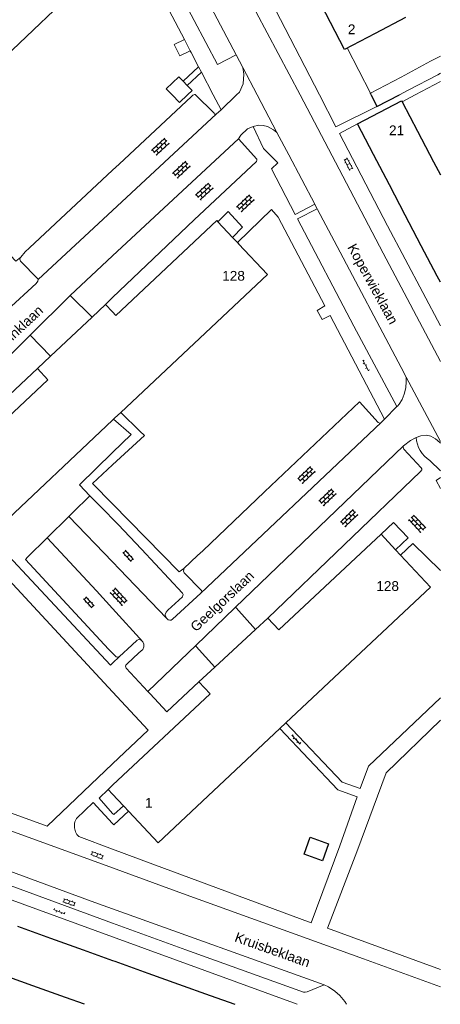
# Model space of a CAD drawing. Header units: metres. Extents: x 142661 to 143061, y 459832 to 460182.
# Tile 6 of 7: x 142983 to 143061, y 459832 to 460014. Entities that reach past the tile are written whole.
import ezdxf

# ---------------------------------------------------------------- set-up
doc = ezdxf.new("R2010")
doc.units = ezdxf.units.M
doc.linetypes.add('DGN Style 1', pattern=[5.08446, 0.00846, -5.076])
for name, color, linetype, lineweight in [('B01', 1, 'Continuous', 30), ('B02', 1, 'Continuous', 13), ('B11', 1, 'DGN Style 1', 13), ('Q19', 7, 'Continuous', 0), ('S02-OV2', 7, 'Continuous', 0), ('S02-OV4', 7, 'Continuous', 0), ('S02-OV6', 7, 'Continuous', 0), ('T00', 31, 'Continuous', 0), ('V00', 7, 'Continuous', 0), ('Z02', 7, 'Continuous', 0), ('Z06', 7, 'Continuous', 0)]:
    doc.layers.add(name, color=color, linetype=linetype, lineweight=lineweight)
doc.styles.add('Z02', font='arial.ttf', dxfattribs={"height": 1.8})
doc.styles.add('Z06', font='arial.ttf', dxfattribs={"height": 1.8})

# ---------------------------------------------------------------- blocks, each defined once
blk = doc.blocks.new('OV6')
at = {"layer": 'S02-OV6'}
for p, q in [((0, 0), (0.45, 0)), ((0.025, 0), (0.025, 0.05)), ((0.125, 0), (0.125, -0.05)), ((0.225, 0), (0.225, 0.05)), ((0.431, 0.004), (0.431, 0.054)), ((0.325, 0), (0.325, -0.05))]:
    blk.add_line(p, q, dxfattribs=at)
blk = doc.blocks.new('OV2')
at = {"layer": 'S02-OV2'}
for p, q in [((0.026, 0.1), (-0.004, 0.1)), ((0.026, -0.23), (0.026, 0.23)), ((0.146, 0.2), (0.026, 0.2)), ((0.026, 0), (0.146, 0)), ((0.146, -0.23), (0.146, 0.23)), ((0.146, 0.1), (0.176, 0.1)), ((0.026, -0.1), (-0.004, -0.1)), ((0.026, -0.2), (0.146, -0.2)), ((0.176, -0.1), (0.146, -0.1))]:
    blk.add_line(p, q, dxfattribs=at)
blk = doc.blocks.new('OV4')
at = {"layer": 'S02-OV4'}
for p, q in [((0, 0.12), (0.66, 0.12)), ((0, 0), (0.66, 0)), ((0.03, 0.12), (0.03, 0)), ((0.13, 0.15), (0.13, 0.12)), ((0.13, -0.12), (0.13, 0)), ((0.23, 0.12), (0.23, 0)), ((0.33, 0.12), (0.33, 0.15)), ((0.33, 0), (0.33, -0.12)), ((0.43, 0.12), (0.43, 0)), ((0.53, 0.12), (0.53, 0.15)), ((0.63, 0.12), (0.63, 0)), ((0, -0.12), (0.66, -0.12)), ((0.03, -0.12), (0.03, -0.15)), ((0.23, -0.12), (0.23, -0.15)), ((0.43, -0.15), (0.43, -0.12)), ((0.53, -0.12), (0.53, 0)), ((0.63, -0.12), (0.63, -0.15))]:
    blk.add_line(p, q, dxfattribs=at)

msp = doc.modelspace()

# ---------------------------------------------------------------- linework, layer by layer
at = {"layer": 'B01', "flags": 128}
for points in [[(142992.79, 460029.86), (142993.08, 460029.56), (142998.15, 460024.22), (142976.3, 460003.47)], [(143048.53, 460011.34), (143042.9, 460008.4), (143038.58, 460016.68), (143044.21, 460019.62)], [(143054.15, 460014.28), (143048.53, 460011.34)], [(143011, 460000), (143009.92, 460001.13), (143012.26, 460003.35)], [(143012.26, 460003.35), (143013.05, 460002.52)], [(143013.05, 460002.52), (143013.79, 460001.74)], [(143013.79, 460001.74), (143014.68, 460000.81), (143013.83, 460000)], [(143047.79, 460000), (143047.65, 460000.29)], [(143013.83, 460000), (143012.35, 459998.59), (143011, 460000)], [(143045.26, 459994.62), (143053.42, 459998.89)], [(143053.42, 459998.89), (143053.51, 459998.72)], [(143053.51, 459998.72), (143056.36, 459993.26)], [(143048.21, 459988.99), (143045.26, 459994.62)], [(143056.36, 459993.26), (143059.31, 459987.64)], [(143051.16, 459983.37), (143048.21, 459988.99)], [(143059.31, 459987.64), (143060.59, 459985.2)], [(143054.1, 459977.74), (143051.16, 459983.37)], [(143019.24, 459976.76), (143000.61, 459959.25), (143000, 459959.9)], [(143019.24, 459976.76), (143019.45, 459976.54)], [(143019.45, 459976.54), (143022.17, 459973.65)], [(143057.05, 459972.12), (143054.1, 459977.74)], [(143022.17, 459973.65), (143023.08, 459972.69)], [(143023.08, 459972.69), (143023.27, 459972.47), (143028.61, 459966.79), (143001.49, 459941.3)], [(143060, 459966.49), (143057.05, 459972.12)], [(143060.59, 459965.37), (143060, 459966.49)], [(142996.2, 459958.95), (142998.69, 459961.28)], [(142998.69, 459961.28), (143000, 459959.9)], [(142988.49, 459951.7), (142996.2, 459958.95)], [(142986.09, 459949.44), (142988.49, 459951.7)], [(142978.4, 459919.59), (142969.07, 459929.52), (142988.05, 459947.36), (142986.09, 459949.44)], [(143000.37, 459940.25), (143000.19, 459940.07)], [(143001.49, 459941.3), (143000.37, 459940.25)], [(143000, 459939.9), (142978.4, 459919.59)], [(143000.19, 459940.07), (143000, 459939.9)], [(143049.63, 459918.82), (143030.76, 459901.14), (143028.72, 459903.34)], [(143049.63, 459918.82), (143052.32, 459915.95)], [(143053.24, 459914.97), (143058.8, 459909.03), (143032.03, 459883.96)], [(143052.32, 459915.95), (143053.24, 459914.97)], [(143026.41, 459901.2), (143028.72, 459903.34)], [(143018.9, 459894.25), (143026.41, 459901.2)], [(143015.97, 459891.53), (143018.9, 459894.25)], [(143000, 459872.46), (143018.01, 459889.33), (143015.97, 459891.53)], [(143032.03, 459883.96), (143030.91, 459882.91)], [(143030.91, 459882.91), (143008.4, 459861.83)], [(142999.17, 459871.69), (143000, 459872.46)], [(143000, 459870.8), (142999.17, 459871.69)], [(143002, 459868.67), (143000, 459870.8)], [(143002.93, 459867.67), (143002.13, 459868.53), (143002, 459868.67)], [(143008.4, 459861.83), (143003.01, 459867.59), (143002.93, 459867.67)], [(143039.91, 459861.62), (143038.79, 459858.51), (143035.4, 459859.73), (143036.52, 459862.84), (143039.91, 459861.62)], [(142982.42, 459846.4), (142988.52, 459844.21)], [(142988.52, 459844.21), (142994.55, 459842.05)], [(142994.55, 459842.05), (143000, 459840.09)], [(143000, 459840.09), (143000.44, 459839.93)], [(143000.44, 459839.93), (143006.53, 459837.74)], [(142985.26, 459835.39), (142979.27, 459837.54)], [(143006.53, 459837.74), (143012.17, 459835.72)], [(142991.3, 459833.22), (142985.26, 459835.39)], [(143012.17, 459835.72), (143018.04, 459833.62)], [(142994.79, 459831.98), (142991.3, 459833.22)], [(143018.04, 459833.62), (143022.61, 459831.98)]]:
    msp.add_lwpolyline(points, dxfattribs=at)
at = {"layer": 'B02', "flags": 128}
for points in [[(143053.33, 460003.29), (143058.79, 460006.19)], [(143058.79, 460006.19), (143060.59, 460007.14)], [(143060.59, 460003.98), (143060.1, 460003.72)], [(143047.65, 460000.29), (143053.33, 460003.29)], [(143060.1, 460003.72), (143054.62, 460000.84)], [(143054.62, 460000.84), (143053.01, 460000)]]:
    msp.add_lwpolyline(points, dxfattribs=at)
at = {"layer": 'B11', "linetype": 'Continuous', "lineweight": 30, "flags": 128}
for points in [[(143047.79, 460000), (143048.84, 459997.81)], [(143048.84, 459997.81), (143053.01, 460000)]]:
    msp.add_lwpolyline(points, dxfattribs=at)
at = {"layer": 'Q19', "flags": 128}
for points in [[(143019.12, 459996.42), (143000, 459978.65)], [(143023.3, 459991.89), (143000, 459970.26)], [(143000, 459978.65), (142986.22, 459965.85)], [(143000, 459970.26), (142992.13, 459962.95)], [(142984.74, 459955.61), (142976.39, 459947.33)], [(142979.88, 459943.6), (142986.09, 459949.44)], [(143054.28, 459947.85), (143054.3, 459947.01), (143054.22, 459945.86), (143053.89, 459944.71), (143053.56, 459943.68), (143052.99, 459942.85), (143052.64, 459942.49), (143052.55, 459942.4)], [(143052.55, 459942.4), (143050.25, 459940.08)], [(143016.34, 459907.91), (143049.67, 459939.47)], [(143056.1, 459936.71), (143055.07, 459936.13), (143053.79, 459935.14)], [(143060.59, 459935.65), (143060.52, 459935.74), (143059.69, 459936.47), (143058.82, 459936.94), (143058.02, 459937.14), (143057.01, 459937.02), (143056.1, 459936.71)], [(143053.79, 459935.14), (143022.67, 459905.27)], [(143053.79, 459935.14), (143053.74, 459934.88), (143053.87, 459934.56), (143057.02, 459931.09), (143057.17, 459930.92), (143057.14, 459930.7), (143056.92, 459930.39), (143028.72, 459903.34)], [(143000, 459913.71), (142991.93, 459922.12)], [(143000, 459921.68), (142998.79, 459922.9)], [(143001.05, 459920.63), (143000, 459921.68)], [(143005.32, 459916.07), (143001.05, 459920.63)], [(142987.92, 459918.18), (142996.99, 459908.34)], [(143009.99, 459903.3), (143009.77, 459903.63), (143009.71, 459903.96), (143009.9, 459904.42), (143010.2, 459904.78), (143012.9, 459907.28), (143013.01, 459907.47), (143013.02, 459907.67), (143012.93, 459907.95), (143005.32, 459916.07)], [(143001.3, 459912.35), (143000, 459913.71)], [(143009.99, 459903.3), (143001.3, 459912.35)], [(143016.45, 459908.44), (143013.24, 459911.68), (143013.12, 459912.02), (143013.14, 459912.29), (143013.17, 459912.5)], [(142996.99, 459908.34), (143000, 459905.07)], [(143016.34, 459907.91), (143011.08, 459903.12), (143010.82, 459902.94), (143010.56, 459902.96), (143010.26, 459903.03), (143009.99, 459903.3)], [(143016.45, 459908.44), (143016.49, 459908.26), (143016.45, 459908.13), (143016.34, 459907.91)], [(143000, 459905.07), (143005.61, 459898.97)], [(143005.61, 459898.97), (143005.3, 459899.22), (143004.84, 459899.36), (143004.51, 459899.27), (143003.57, 459898.35), (143001.25, 459896.2)], [(143006.52, 459889.75), (143002.51, 459894.1), (143002.36, 459894.42), (143002.45, 459894.63), (143002.68, 459894.9), (143004.87, 459896.9), (143005.58, 459897.54), (143005.79, 459897.99), (143005.78, 459898.54), (143005.61, 459898.97)], [(143015.44, 459898.34), (143006.52, 459889.75)], [(143015.97, 459891.53), (143010, 459885.98), (143006.93, 459889.31), (143006.52, 459889.75)], [(142947.19, 459866.23), (142966.26, 459859.33), (143000, 459846.97)], [(143000, 459846.97), (143013.52, 459842.02), (143035.27, 459834.24), (143035.62, 459834.2), (143035.94, 459834.29), (143039.11, 459835.58)]]:
    msp.add_lwpolyline(points, dxfattribs=at)
at = {"layer": 'T00', "flags": 128}
msp.add_lwpolyline([(143047.65, 460000.29), (143043.37, 460008.65)], dxfattribs=at)
at = {"layer": 'V00', "flags": 128}
for points in [[(143009.92, 460031.76), (143006.44, 460030.06), (143019.4, 460005.62), (143022.85, 460007.36)], [(143009.92, 460031.76), (143018.8, 460015.1), (143022.85, 460007.36)], [(143003.64, 460028.56), (143013.3, 460010.22)], [(143034.68, 460000), (143026.56, 460015.26), (143026.02, 460016.59), (143025.83, 460017.83), (143025.94, 460019.69), (143026.4, 460021.48), (143026.71, 460022.16)], [(143034.09, 460019.55), (143030.66, 460017.73), (143030.1, 460016.99), (143030.02, 460016.52), (143030.12, 460015.72), (143038.25, 460000)], [(143013.3, 460010.22), (143011.35, 460009.32), (143012.44, 460007.19), (143014.36, 460008.12)], [(143013.3, 460010.22), (143014.36, 460008.12)], [(143014.36, 460008.12), (143014.52, 460007.82)], [(143014.52, 460007.82), (143015.9, 460005.17)], [(143022.85, 460007.36), (143024.07, 460005.04)], [(143015.9, 460005.17), (143013.05, 460002.52)], [(143016.42, 460004.18), (143013.79, 460001.74)], [(143015.9, 460005.17), (143016.42, 460004.18)], [(143016.42, 460004.18), (143018.61, 460000)], [(143024.07, 460005.04), (143024.25, 460003.82), (143024.15, 460002.04), (143023.43, 460000.5), (143022.89, 460000)], [(143024.07, 460005.04), (143026.72, 460000)], [(143055.92, 460000), (143060.59, 460002.47)], [(143014.99, 460000), (143014.85, 459999.94), (143014.57, 459999.71), (143001.22, 459987.2), (143000, 459986.06)], [(143015.34, 460000), (143015.29, 460000.06), (143015.12, 460000.05), (143014.99, 460000)], [(143019.12, 459996.42), (143018.84, 459996.42), (143018.75, 459996.59), (143015.34, 460000)], [(143018.61, 460000), (143020.05, 459997.24)], [(143022.89, 460000), (143020.05, 459997.24)], [(143026.72, 460000), (143030.39, 459993.03)], [(143041.88, 459986.26), (143034.68, 460000)], [(143038.25, 460000), (143041.29, 459994.11), (143048.84, 459997.81)], [(143053.51, 459998.72), (143055.92, 460000)], [(143020.05, 459997.24), (143019.12, 459996.42)], [(143023.3, 459991.89), (143023.72, 459992.54), (143024.94, 459993.7), (143025.98, 459994.14)], [(143025.98, 459994.14), (143027.02, 459994.38), (143027.81, 459994.35), (143028.65, 459994.14), (143029.73, 459993.55), (143030.39, 459993.03)], [(143025.98, 459994.14), (143027.92, 459990.1), (143030.54, 459987.42), (143029.35, 459986.3), (143033.76, 459977.9), (143037.36, 459979.82)], [(143030.39, 459993.03), (143032.55, 459988.92)], [(143045.26, 459994.62), (143041.94, 459992.88), (143050.8, 459975.82), (143060.59, 459957.3)], [(143015.07, 459976.88), (143026.58, 459987.68), (143026.69, 459987.9), (143026.66, 459988.09), (143023.3, 459991.89)], [(143032.55, 459988.92), (143037.36, 459979.82)], [(142983.01, 459970.03), (142982.09, 459969.27), (142967.65, 459984.58), (142969.36, 459986.36)], [(143000, 459986.06), (142984.66, 459971.76)], [(143060.59, 459950.75), (143050, 459970.75), (143041.88, 459986.26)], [(143019.45, 459976.54), (143021.34, 459978.46), (143024, 459975.53), (143022.17, 459973.65)], [(143023.08, 459972.69), (143029.37, 459978.81), (143030.6, 459977.38), (143039.21, 459960.99), (143037.8, 459960.14), (143038.74, 459958.46), (143040.2, 459959.2)], [(143037.83, 459978.93), (143034.21, 459977.06), (143044.6, 459957.27), (143052.55, 459942.4)], [(143037.36, 459979.82), (143037.41, 459979.71), (143037.83, 459978.93)], [(143037.83, 459978.93), (143037.9, 459978.79), (143040.93, 459973.05)], [(143015.07, 459976.88), (143000, 459962.53)], [(143040.93, 459973.05), (143053.33, 459949.64)], [(142984.66, 459971.76), (142983.85, 459970.99)], [(142983.01, 459970.03), (142982.86, 459969.62), (142983, 459969.26), (142986.17, 459966.02), (142986.22, 459965.85)], [(142983.85, 459970.99), (142983.01, 459970.03)], [(142986.22, 459965.85), (142986.16, 459965.58), (142985.88, 459965.11), (142980.5, 459960.23)], [(142992.13, 459962.95), (142984.74, 459955.61)], [(142996.2, 459958.95), (142992.13, 459962.95)], [(143000, 459962.53), (142998.69, 459961.28)], [(143040.2, 459959.2), (143050.25, 459940.08)], [(142988.49, 459951.7), (142984.74, 459955.61)], [(143053.33, 459949.64), (143054.28, 459947.85)], [(143054.28, 459947.85), (143060.59, 459935.93)], [(143049.39, 459939.33), (143049.11, 459939.44), (143045.63, 459943.26), (143028.08, 459926.66), (143016.68, 459915.78)], [(143005.04, 459937.88), (143001.49, 459941.3)], [(143000.19, 459940.07), (143003.43, 459937.22), (143000, 459933.9)], [(143049.67, 459939.47), (143049.39, 459939.33)], [(143049.67, 459939.47), (143050.25, 459940.08)], [(143000, 459931.62), (143005.89, 459937.07)], [(143005.04, 459937.88), (143005.89, 459937.07)], [(143000, 459889.68), (142978.38, 459912.89), (142957.5, 459934.66), (142937.1, 459915.83)], [(143000, 459933.9), (142993.87, 459927.94), (142995.79, 459925.9)], [(143000, 459924.43), (142996.31, 459928.21), (143000, 459931.62)], [(143058.66, 459932.41), (143060.59, 459930.55)], [(143060.59, 459927.26), (143059.81, 459928.73), (143060.59, 459929.32)], [(142998.79, 459922.9), (142995.79, 459925.9), (142992.67, 459922.84)], [(143012.29, 459911.86), (143000, 459924.43)], [(142991.93, 459922.12), (142987.92, 459918.18)], [(142992.67, 459922.84), (142991.93, 459922.12)], [(143049.63, 459918.82), (143051.93, 459920.97), (143054.62, 459918.15), (143052.32, 459915.95)], [(142978.4, 459919.59), (142977.24, 459918.5), (142999.61, 459894.61), (143000, 459894.99)], [(142987.92, 459918.18), (142984.28, 459914.59)], [(143053.24, 459914.97), (143055.49, 459917.12), (143060.59, 459912.14)], [(143015.7, 459914.9), (143013.17, 459912.5)], [(143016.68, 459915.78), (143015.7, 459914.9)], [(142984.28, 459914.59), (142983.88, 459914.16), (142999.27, 459897.6)], [(143013.17, 459912.5), (143012.29, 459911.86)], [(143022.67, 459905.27), (143022.52, 459905.16), (143015.44, 459898.34)], [(143026.41, 459901.2), (143022.83, 459905.24), (143022.67, 459905.27)], [(143015.44, 459898.34), (143015.44, 459898.06), (143018.9, 459894.25)], [(143000, 459896.85), (142999.27, 459897.6)], [(143001.25, 459896.2), (143000.92, 459896.13), (143000.68, 459896.16), (143000, 459896.85)], [(143000, 459894.99), (143001.25, 459896.2)], [(143000, 459876.39), (143006.57, 459882.63), (143000, 459889.68)], [(143060.59, 459888.57), (143047.28, 459876), (143045.79, 459871.86)], [(143032.03, 459883.96), (143042.43, 459873.02), (143045.79, 459871.86)], [(143045.12, 459860.13), (143050.58, 459874.76), (143060.59, 459884.45)], [(143045.23, 459870.29), (143041.64, 459871.57), (143030.91, 459882.91)], [(142950.93, 459878.29), (142987.9, 459864.88)], [(142987.9, 459864.88), (143000, 459876.39)], [(143000, 459857.16), (142953.35, 459874.15)], [(142999.17, 459871.69), (142997.5, 459870.03)], [(142945.89, 459869.51), (142992.5, 459852.33)], [(143000, 459865.37), (142996.38, 459869.26), (142993.35, 459866.29), (142993.11, 459865.93), (142993.01, 459865.71), (142992.96, 459865.4), (142992.93, 459865.16), (142992.98, 459864.86)], [(143000, 459867.25), (142997.5, 459870.03)], [(143041.98, 459861.24), (143045.23, 459870.29)], [(143002, 459868.67), (143000.21, 459867.02), (143000, 459867.25)], [(143002.93, 459867.67), (143000.22, 459865.13), (143000, 459865.37)], [(142993.76, 459862.96), (143000, 459860.62)], [(143000, 459860.62), (143007.41, 459857.84)], [(143041.98, 459861.24), (143036.72, 459847.02), (143007.41, 459857.84)], [(143060.59, 459838.39), (143056.03, 459840.05), (143039.71, 459846.03), (143045.12, 459860.13)], [(143060.59, 459835.18), (143046.39, 459840.37), (143012.94, 459852.45), (143000, 459857.16)], [(142983.29, 459850.52), (142970.45, 459855.19)], [(142992.5, 459852.33), (142997.4, 459850.52), (143000, 459849.59)], [(143000, 459844.42), (142983.29, 459850.52)], [(143000, 459849.59), (143039.11, 459835.58)], [(143034.09, 459831.98), (143000, 459844.42)], [(143039.11, 459835.58), (143039.92, 459835.2), (143041.06, 459834.4), (143041.98, 459833.63), (143042.92, 459832.48), (143043.21, 459831.98)]]:
    msp.add_lwpolyline(points, dxfattribs=at)
at = {"layer": 'V00'}
for centre, radius, start, end in [((143061.66, 459937.12), 5.58, 184.2192, 237.5002), ((142995.12, 459864.63), 2.15, 173.8551, 230.8961)]:
    msp.add_arc(centre, radius, start, end, dxfattribs=at)

# ---------------------------------------------------------------- block references
at = {"layer": 'S02-OV2', "xscale": 5, "yscale": 5, "zscale": 5}
for p, rotation in [((143043.97, 459987.4), 208.4870071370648), ((143002.57, 459914.53), 42.44710185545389), ((142995.93, 459906.53), 222.9748261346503), ((142996.99, 459859.1), 69.50095414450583), ((142991.83, 459850.4), 71.0939390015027)]:
    msp.add_blockref('OV2', p, dxfattribs=dict(at, rotation=rotation))
at = {"layer": 'S02-OV4'}
for p, xscale, yscale, zscale, rotation in [((143007.62, 459989.3), 5, 5, 5, 42.52804406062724), ((143011.51, 459985.05), 5, 5, 5, 43.09489797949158), ((143015.76, 459981.01), 5, 5, 5, 43.13672087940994), ((143023.33, 459978.83), 5, 5, 5, 43.17642604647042), ((143034.63, 459928.6), 5, 5, 5, 43.94658952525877), ((143038.54, 459924.5), 5, 5, 5, 43.70356998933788), ((143042.53, 459920.64), 5, 5, 5, 43.86557837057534), ((143055.17, 459921.95), 5.000000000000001, 5.000000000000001, 5.000000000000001, 313.6225734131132), ((143000, 459908.48), 5, 5, 5, 312.7709286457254)]:
    msp.add_blockref('OV4', p, dxfattribs=dict(at, xscale=xscale, yscale=yscale, zscale=zscale, rotation=rotation))
at = {"layer": 'S02-OV6'}
for p, xscale, yscale, zscale, rotation in [((143046.24, 459950.99), 5, 5, 5, 297.7155788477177), ((143033.11, 459881.67), 5.000000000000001, 5.000000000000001, 5.000000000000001, 314.2706730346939), ((142989.05, 459849.46), 5.000000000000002, 5.000000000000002, 5.000000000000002, 340.7315850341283)]:
    msp.add_blockref('OV6', p, dxfattribs=dict(at, xscale=xscale, yscale=yscale, zscale=zscale, rotation=rotation))

# ---------------------------------------------------------------- texts
at = {"layer": 'Z02', "linetype": 'Continuous', "style": 'Z02'}
for s, p in [('2', (143043.49, 460011.2)), ('21', (143051.1, 459992.54)), ('128', (143020.26, 459965.66)), ('128', (143048.75, 459908.35)), ('1', (143005.99, 459868.29))]:
    msp.add_text(s, height=1.8, dxfattribs=at).set_placement(p)
at = {"layer": 'Z06', "linetype": 'Continuous', "style": 'Z06'}
for s, rotation, p in [('Koperwieklaan', 298.8208, (143043.35, 459971.85)), ('Goudvinklaan', 43.2177, (142976.12, 459949.42)), ('Geelgorslaan', 43.2177, (143015.42, 459900.68)), ('Kruisbeklaan', 340.4233, (143022.41, 459843.64))]:
    msp.add_text(s, height=1.8, rotation=rotation, dxfattribs=at).set_placement(p)

doc.saveas('drawing.dxf')
